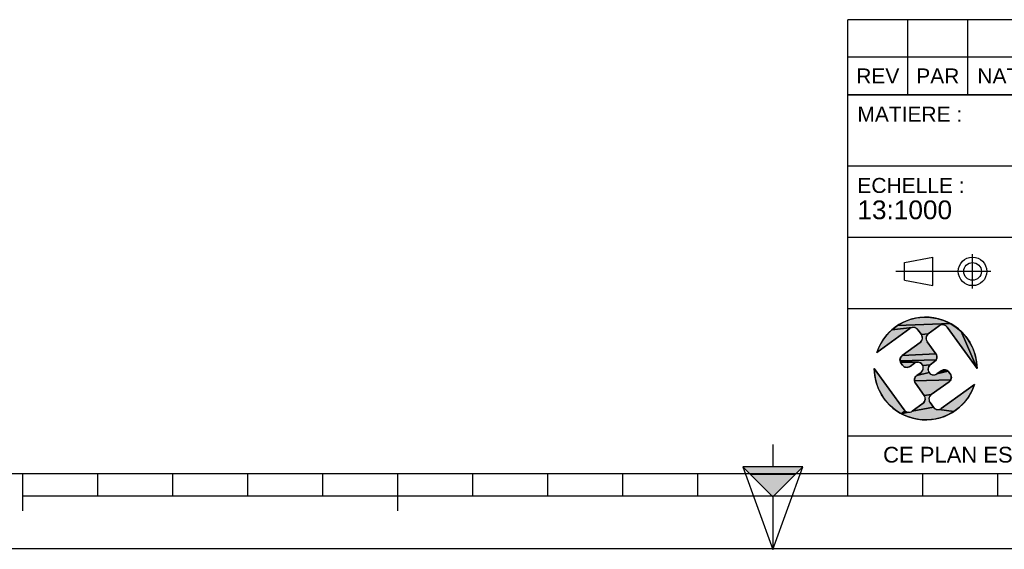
# Model space of a CAD drawing. Header units: millimetres. Extents: x 0 to 420, y 0 to 297.
# Tile 8 of 34: x 110 to 241, y 0 to 71. Entities that reach past the tile are written whole.
import ezdxf

# ---------------------------------------------------------------- set-up
doc = ezdxf.new("R2010")
doc.units = ezdxf.units.MM
doc.header["$LTSCALE"] = 23.1
doc.layers.get('0').update_dxf_attribs({"linetype": 'CONTINUOUS'})
doc.styles.get("Standard").update_dxf_attribs({"font": 'arial.ttf'})

# ---------------------------------------------------------------- blocks, each defined once
blk = doc.blocks.new('MARGEA3_BL0', base_point=(210.000078, 148.5))
at = {"color": 7, "linetype": 'Continuous'}
for p, q in [((10.000078, 10.000001), (410.000078, 10.000001)), ((110.000078, 5.000001), (110.000078, 10.000001)), ((120.000078, 7.000001), (120.000078, 10.000001)), ((130.000078, 7.000001), (130.000078, 10.000001)), ((140.000078, 7.000001), (140.000078, 10.000001)), ((150.000078, 7.000001), (150.000078, 10.000001)), ((160.000078, 5.000001), (160.000078, 10.000001)), ((170.000078, 7.000001), (170.000078, 10.000001)), ((180.000078, 7.000001), (180.000078, 10.000001)), ((190.000078, 7.000001), (190.000078, 10.000001)), ((200.000078, 7.000001), (200.000078, 10.000001)), ((220.000078, 7.000001), (220.000078, 10.000001)), ((230.000078, 7.000001), (230.000078, 10.000001)), ((240.000078, 7.000001), (240.000078, 10.000001)), ((110.000078, 7.000001), (310.000078, 7.000001)), ((0.000078, 0), (420.000078, 0))]:
    blk.add_line(p, q, dxfattribs=at)
blk = doc.blocks.new('REPERE_ORIENTATION_BL1', base_point=(210.02, 6.88))
at = {"color": 7, "linetype": 'Continuous'}
for p, q in [((210.02, 13.88), (210.02, 10.88)), ((210.02, 6.88), (206.02, 10.88)), ((214.02, 10.88), (206.02, 10.88)), ((206.02, 10.88), (210.02, -0.12)), ((210.02, 6.88), (214.02, 10.88)), ((210.02, -0.12), (214.02, 10.88)), ((213.02, 9.88), (207.02, 9.88)), ((210.02, 6.88), (210.02, -0.12))]:
    blk.add_line(p, q, dxfattribs=at)
blk.add_solid([(206.02, 10.88), (210.02, 6.88), (214.02, 10.88)], dxfattribs=at)
blk = doc.blocks.new('ISO_BL2', base_point=(232.75, 36.94))
at = {"color": 2, "linetype": 'Continuous'}
for p, q in [((227.55, 38.13), (231.35, 38.84)), ((227.55, 35.76), (227.55, 38.13)), ((231.35, 35.04), (231.35, 38.84)), ((236.63, 34.66), (236.63, 39.22)), ((239.09, 36.94), (226.41, 36.94)), ((227.55, 35.76), (231.35, 35.04))]:
    blk.add_line(p, q, dxfattribs=at)
for radius in [1.9, 1.18]:
    blk.add_circle((236.63, 36.94), radius, dxfattribs=at)
blk = doc.blocks.new('LOGO-F2F-A3_BL3', base_point=(230.38, 23.99))
at = {"linetype": 'Continuous'}
for points in [[(229.18, 30.73), (230.09, 30.83), (231.01, 30.81), (231.92, 30.66), (232.8, 30.39), (233.64, 30.01), (226.63, 29.71), (227.43, 30.17), (228.28, 30.51)], [(228.29, 29.32), (223.88, 26.13), (224.22, 26.98), (224.68, 27.78), (225.24, 28.51), (225.89, 29.16), (228.6, 29.45), (228.44, 29.41)], [(232.34, 29.76), (232.19, 29.68), (230.73, 28.62), (229.81, 28.51), (229.34, 29.16), (229.23, 29.28), (229.09, 29.38), (228.93, 29.44), (228.77, 29.47), (228.6, 29.45), (225.89, 29.16), (226.63, 29.71), (233.64, 30.01), (234.42, 29.52), (235.12, 28.93), (237.23, 23.99), (233.24, 29.51), (233.13, 29.63), (232.99, 29.73), (232.83, 29.79), (232.67, 29.82), (232.5, 29.81)], [(237.17, 24.9), (237.23, 23.99), (235.12, 28.93), (235.74, 28.25), (236.27, 27.49), (236.68, 26.67), (236.99, 25.81)], [(230.61, 28.51), (230.51, 28.37), (230.45, 28.21), (230.42, 28.05), (230.43, 27.88), (230.48, 27.72), (230.56, 27.57), (231.74, 25.95), (227.26, 25.74), (229.64, 27.46), (229.76, 27.57), (229.86, 27.71), (229.92, 27.87), (229.95, 28.03), (229.94, 28.2), (229.89, 28.36), (229.81, 28.51), (230.73, 28.62)], [(231.82, 25.81), (231.87, 25.65), (231.88, 25.48), (231.85, 25.31), (231.79, 25.16), (226.96, 25), (226.95, 25.17), (226.98, 25.33), (227.04, 25.49), (227.14, 25.63), (227.26, 25.74), (231.74, 25.95)], [(231.69, 25.02), (231.57, 24.91), (231, 24.5), (230.01, 24.38), (229.93, 24.52), (229.82, 24.65), (229.68, 24.74), (229.53, 24.81), (229.36, 24.83), (227.01, 24.84), (226.96, 25), (231.79, 25.16)], [(223.59, 23.07), (223.53, 23.99), (227.53, 18.46), (227.64, 18.34), (227.13, 17.96), (226.35, 18.45), (225.64, 19.04), (225.02, 19.72), (224.5, 20.48), (224.08, 21.3), (223.78, 22.17)], [(229.03, 24.77), (228.88, 24.69), (228.32, 24.28), (228.17, 24.2), (228.01, 24.15), (227.84, 24.14), (227.68, 24.17), (227.52, 24.23), (227.38, 24.33), (227.27, 24.45), (227.09, 24.69), (227.01, 24.84), (229.36, 24.83), (229.19, 24.82)], [(233.49, 23.52), (233.67, 23.28), (233.75, 23.13), (233.8, 22.97), (233.81, 22.8), (233.79, 22.64), (233.72, 22.48), (228.9, 22.33), (228.89, 22.49), (228.91, 22.66), (228.98, 22.82), (229.07, 22.95), (229.2, 23.07), (230.83, 23.45), (230.95, 23.32), (231.08, 23.23), (231.24, 23.16), (231.41, 23.14), (231.57, 23.15), (231.73, 23.2), (231.88, 23.28), (233.38, 23.65)], [(230.88, 24.38), (230.78, 24.24), (230.72, 24.09), (230.69, 23.92), (230.7, 23.76), (230.75, 23.59), (230.83, 23.45), (229.2, 23.07), (229.76, 23.48), (229.89, 23.59), (229.98, 23.73), (230.05, 23.88), (230.07, 24.05), (230.06, 24.22), (230.01, 24.38), (231, 24.5)], [(232.92, 23.83), (233.09, 23.8), (233.24, 23.74), (233.38, 23.65), (231.88, 23.28), (232.45, 23.69), (232.59, 23.77), (232.75, 23.82)], [(233.63, 22.34), (233.5, 22.23), (231.12, 20.51), (230.2, 20.4), (229.03, 22.02), (228.95, 22.16), (228.9, 22.33), (233.72, 22.48)], [(234.87, 18.81), (234.14, 18.26), (232.17, 18.52), (232.33, 18.57), (232.47, 18.65), (236.89, 21.84), (236.54, 20.99), (236.09, 20.19), (235.53, 19.46)], [(231, 20.4), (230.9, 20.26), (230.84, 20.1), (230.82, 19.94), (230.83, 19.77), (230.87, 19.61), (230.96, 19.46), (231.43, 18.82), (228.57, 18.3), (230.03, 19.35), (230.16, 19.46), (230.25, 19.6), (230.32, 19.76), (230.34, 19.92), (230.33, 20.09), (230.28, 20.25), (230.2, 20.4), (231.12, 20.51)], [(232, 18.51), (232.17, 18.52), (234.14, 18.26), (233.34, 17.81), (232.48, 17.47), (231.59, 17.24), (230.67, 17.14), (229.75, 17.16), (228.85, 17.31), (227.96, 17.58), (227.13, 17.96), (228.1, 18.15), (228.27, 18.17), (228.43, 18.21), (228.57, 18.3), (231.43, 18.82), (231.54, 18.69), (231.68, 18.6), (231.83, 18.53)], [(228.1, 18.15), (227.13, 17.96), (227.64, 18.34), (227.78, 18.24), (227.93, 18.18)]]:
    blk.add_hatch(color=2, dxfattribs=at).paths.add_polyline_path(points)
at = {"color": 2, "linetype": 'Continuous'}
for p, q in [((227.43, 30.17), (228.28, 30.51)), ((228.28, 30.51), (229.18, 30.73)), ((229.18, 30.73), (230.09, 30.83)), ((230.09, 30.83), (231.01, 30.81)), ((231.01, 30.81), (231.92, 30.66)), ((231.92, 30.66), (232.8, 30.39)), ((232.8, 30.39), (233.64, 30.01)), ((225.24, 28.51), (225.89, 29.16)), ((225.89, 29.16), (226.63, 29.71)), ((228.6, 29.45), (225.89, 29.16)), ((226.63, 29.71), (227.43, 30.17)), ((233.64, 30.01), (226.63, 29.71)), ((228.44, 29.41), (228.29, 29.32)), ((228.6, 29.45), (228.44, 29.41)), ((228.77, 29.47), (228.6, 29.45)), ((228.93, 29.44), (228.77, 29.47)), ((229.09, 29.38), (228.93, 29.44)), ((229.23, 29.28), (229.09, 29.38)), ((229.34, 29.16), (229.23, 29.28)), ((232.34, 29.76), (232.19, 29.68)), ((232.5, 29.81), (232.34, 29.76)), ((232.67, 29.82), (232.5, 29.81)), ((232.83, 29.79), (232.67, 29.82)), ((232.99, 29.73), (232.83, 29.79)), ((233.13, 29.63), (232.99, 29.73)), ((233.24, 29.51), (233.13, 29.63)), ((233.64, 30.01), (234.42, 29.52)), ((234.42, 29.52), (235.12, 28.93)), ((235.12, 28.93), (237.23, 23.99)), ((235.12, 28.93), (235.74, 28.25)), ((224.22, 26.98), (224.68, 27.78)), ((224.68, 27.78), (225.24, 28.51)), ((229.64, 27.46), (229.76, 27.57)), ((229.76, 27.57), (229.86, 27.71)), ((230.73, 28.62), (229.81, 28.51)), ((229.89, 28.36), (229.81, 28.51)), ((229.86, 27.71), (229.92, 27.87)), ((229.94, 28.2), (229.89, 28.36)), ((229.92, 27.87), (229.95, 28.03)), ((229.95, 28.03), (229.94, 28.2)), ((230.45, 28.21), (230.42, 28.05)), ((230.42, 28.05), (230.43, 27.88)), ((230.43, 27.88), (230.48, 27.72)), ((230.51, 28.37), (230.45, 28.21)), ((230.48, 27.72), (230.56, 27.57)), ((230.61, 28.51), (230.51, 28.37)), ((230.73, 28.62), (230.61, 28.51)), ((235.74, 28.25), (236.27, 27.49)), ((223.88, 26.13), (224.22, 26.98)), ((236.27, 27.49), (236.68, 26.67)), ((236.68, 26.67), (236.99, 25.81)), ((226.95, 25.17), (226.98, 25.33)), ((226.96, 25), (226.95, 25.17)), ((231.79, 25.16), (226.96, 25)), ((227.01, 24.84), (226.96, 25)), ((226.98, 25.33), (227.04, 25.49)), ((227.04, 25.49), (227.14, 25.63)), ((227.14, 25.63), (227.26, 25.74)), ((231.74, 25.95), (227.26, 25.74)), ((231.69, 25.02), (231.57, 24.91)), ((231.79, 25.16), (231.69, 25.02)), ((231.74, 25.95), (231.82, 25.81)), ((231.85, 25.31), (231.79, 25.16)), ((231.82, 25.81), (231.87, 25.65)), ((231.88, 25.48), (231.85, 25.31)), ((231.87, 25.65), (231.88, 25.48)), ((236.99, 25.81), (237.17, 24.9)), ((223.59, 23.07), (223.53, 23.99)), ((227.09, 24.69), (227.01, 24.84)), ((229.36, 24.83), (227.01, 24.84)), ((227.38, 24.33), (227.27, 24.45)), ((227.52, 24.23), (227.38, 24.33)), ((227.68, 24.17), (227.52, 24.23)), ((227.84, 24.14), (227.68, 24.17)), ((228.01, 24.15), (227.84, 24.14)), ((228.17, 24.2), (228.01, 24.15)), ((228.32, 24.28), (228.17, 24.2)), ((229.03, 24.77), (228.88, 24.69)), ((229.19, 24.82), (229.03, 24.77)), ((229.36, 24.83), (229.19, 24.82)), ((229.53, 24.81), (229.36, 24.83)), ((229.68, 24.74), (229.53, 24.81)), ((229.82, 24.65), (229.68, 24.74)), ((229.93, 24.52), (229.82, 24.65)), ((229.89, 23.59), (229.98, 23.73)), ((230.01, 24.38), (229.93, 24.52)), ((229.98, 23.73), (230.05, 23.88)), ((231, 24.5), (230.01, 24.38)), ((230.06, 24.22), (230.01, 24.38)), ((230.05, 23.88), (230.07, 24.05)), ((230.07, 24.05), (230.06, 24.22)), ((230.72, 24.09), (230.69, 23.92)), ((230.69, 23.92), (230.7, 23.76)), ((230.7, 23.76), (230.75, 23.59)), ((230.78, 24.24), (230.72, 24.09)), ((230.88, 24.38), (230.78, 24.24)), ((231, 24.5), (230.88, 24.38)), ((233.38, 23.65), (231.88, 23.28)), ((232.45, 23.69), (232.59, 23.77)), ((232.59, 23.77), (232.75, 23.82)), ((232.75, 23.82), (232.92, 23.83)), ((232.92, 23.83), (233.09, 23.8)), ((233.09, 23.8), (233.24, 23.74)), ((233.24, 23.74), (233.38, 23.65)), ((233.38, 23.65), (233.49, 23.52)), ((237.17, 24.9), (237.23, 23.99)), ((223.78, 22.17), (223.59, 23.07)), ((228.89, 22.49), (228.91, 22.66)), ((228.9, 22.33), (228.89, 22.49)), ((233.72, 22.48), (228.9, 22.33)), ((228.95, 22.16), (228.9, 22.33)), ((228.91, 22.66), (228.98, 22.82)), ((228.98, 22.82), (229.07, 22.95)), ((229.07, 22.95), (229.2, 23.07)), ((230.83, 23.45), (229.2, 23.07)), ((229.76, 23.48), (229.89, 23.59)), ((230.75, 23.59), (230.83, 23.45)), ((230.83, 23.45), (230.95, 23.32)), ((230.95, 23.32), (231.08, 23.23)), ((231.08, 23.23), (231.24, 23.16)), ((231.24, 23.16), (231.41, 23.14)), ((231.41, 23.14), (231.57, 23.15)), ((231.57, 23.15), (231.73, 23.2)), ((231.73, 23.2), (231.88, 23.28)), ((233.63, 22.34), (233.5, 22.23)), ((233.72, 22.48), (233.63, 22.34)), ((233.67, 23.28), (233.75, 23.13)), ((233.79, 22.64), (233.72, 22.48)), ((233.75, 23.13), (233.8, 22.97)), ((233.81, 22.8), (233.79, 22.64)), ((233.8, 22.97), (233.81, 22.8)), ((224.08, 21.3), (223.78, 22.17)), ((224.5, 20.48), (224.08, 21.3)), ((229.03, 22.02), (228.95, 22.16)), ((236.89, 21.84), (236.54, 20.99)), ((225.02, 19.72), (224.5, 20.48)), ((225.64, 19.04), (225.02, 19.72)), ((231.12, 20.51), (230.2, 20.4)), ((230.28, 20.25), (230.2, 20.4)), ((230.25, 19.6), (230.32, 19.76)), ((230.33, 20.09), (230.28, 20.25)), ((230.32, 19.76), (230.34, 19.92)), ((230.34, 19.92), (230.33, 20.09)), ((230.84, 20.1), (230.82, 19.94)), ((230.82, 19.94), (230.83, 19.77)), ((230.83, 19.77), (230.87, 19.61)), ((230.9, 20.26), (230.84, 20.1)), ((231, 20.4), (230.9, 20.26)), ((231.12, 20.51), (231, 20.4)), ((236.09, 20.19), (235.53, 19.46)), ((236.54, 20.99), (236.09, 20.19)), ((226.35, 18.45), (225.64, 19.04)), ((227.13, 17.96), (226.35, 18.45)), ((227.53, 18.46), (227.64, 18.34)), ((231.43, 18.82), (228.57, 18.3)), ((230.03, 19.35), (230.16, 19.46)), ((230.16, 19.46), (230.25, 19.6)), ((230.87, 19.61), (230.96, 19.46)), ((231.43, 18.82), (231.54, 18.69)), ((231.54, 18.69), (231.68, 18.6)), ((231.68, 18.6), (231.83, 18.53)), ((231.83, 18.53), (232, 18.51)), ((232, 18.51), (232.17, 18.52)), ((232.17, 18.52), (232.33, 18.57)), ((234.14, 18.26), (232.17, 18.52)), ((232.33, 18.57), (232.47, 18.65)), ((234.87, 18.81), (234.14, 18.26)), ((235.53, 19.46), (234.87, 18.81)), ((227.64, 18.34), (227.13, 17.96)), ((228.1, 18.15), (227.13, 17.96)), ((227.96, 17.58), (227.13, 17.96)), ((227.64, 18.34), (227.78, 18.24)), ((227.78, 18.24), (227.93, 18.18)), ((227.93, 18.18), (228.1, 18.15)), ((228.85, 17.31), (227.96, 17.58)), ((228.1, 18.15), (228.27, 18.17)), ((228.27, 18.17), (228.43, 18.21)), ((228.43, 18.21), (228.57, 18.3)), ((229.75, 17.16), (228.85, 17.31)), ((230.67, 17.14), (229.75, 17.16)), ((231.59, 17.24), (230.67, 17.14)), ((232.48, 17.47), (231.59, 17.24)), ((233.34, 17.81), (232.48, 17.47)), ((234.14, 18.26), (233.34, 17.81))]:
    blk.add_line(p, q, dxfattribs=at)
at = {"color": 7, "linetype": 'Continuous'}
for p, q in [((223.88, 26.13), (228.29, 29.32)), ((229.34, 29.16), (229.81, 28.51)), ((230.73, 28.62), (232.19, 29.68)), ((233.24, 29.51), (237.23, 23.99)), ((231.74, 25.95), (230.56, 27.57)), ((229.64, 27.46), (227.26, 25.74)), ((227.53, 18.46), (223.53, 23.99)), ((227.09, 24.69), (227.27, 24.45)), ((228.32, 24.28), (228.88, 24.69)), ((231, 24.5), (231.57, 24.91)), ((232.45, 23.69), (231.88, 23.28)), ((229.76, 23.48), (229.2, 23.07)), ((233.67, 23.28), (233.49, 23.52)), ((229.03, 22.02), (230.2, 20.4)), ((231.12, 20.51), (233.5, 22.23)), ((236.89, 21.84), (232.47, 18.65)), ((230.03, 19.35), (228.57, 18.3)), ((231.43, 18.82), (230.96, 19.46))]:
    blk.add_line(p, q, dxfattribs=at)
at = {"color": 2, "linetype": 'Continuous'}
for points in [[(229.18, 30.73), (230.09, 30.83), (231.01, 30.81), (231.92, 30.66), (232.8, 30.39), (233.64, 30.01), (226.63, 29.71), (227.43, 30.17), (228.28, 30.51), (229.18, 30.73)], [(228.29, 29.32), (223.88, 26.13), (224.22, 26.98), (224.68, 27.78), (225.24, 28.51), (225.89, 29.16), (228.6, 29.45), (228.44, 29.41), (228.29, 29.32)], [(232.34, 29.76), (232.19, 29.68), (230.73, 28.62), (229.81, 28.51), (229.34, 29.16), (229.23, 29.28), (229.09, 29.38), (228.93, 29.44), (228.77, 29.47), (228.6, 29.45), (225.89, 29.16), (226.63, 29.71), (233.64, 30.01), (234.42, 29.52), (235.12, 28.93), (237.23, 23.99), (233.24, 29.51), (233.13, 29.63), (232.99, 29.73), (232.83, 29.79), (232.67, 29.82), (232.5, 29.81), (232.34, 29.76)], [(237.17, 24.9), (237.23, 23.99), (235.12, 28.93), (235.74, 28.25), (236.27, 27.49), (236.68, 26.67), (236.99, 25.81), (237.17, 24.9)], [(230.61, 28.51), (230.51, 28.37), (230.45, 28.21), (230.42, 28.05), (230.43, 27.88), (230.48, 27.72), (230.56, 27.57), (231.74, 25.95), (227.26, 25.74), (229.64, 27.46), (229.76, 27.57), (229.86, 27.71), (229.92, 27.87), (229.95, 28.03), (229.94, 28.2), (229.89, 28.36), (229.81, 28.51), (230.73, 28.62), (230.61, 28.51)], [(231.82, 25.81), (231.87, 25.65), (231.88, 25.48), (231.85, 25.31), (231.79, 25.16), (226.96, 25), (226.95, 25.17), (226.98, 25.33), (227.04, 25.49), (227.14, 25.63), (227.26, 25.74), (231.74, 25.95), (231.82, 25.81)], [(231.69, 25.02), (231.57, 24.91), (231, 24.5), (230.01, 24.38), (229.93, 24.52), (229.82, 24.65), (229.68, 24.74), (229.53, 24.81), (229.36, 24.83), (227.01, 24.84), (226.96, 25), (231.79, 25.16), (231.69, 25.02)], [(223.59, 23.07), (223.53, 23.99), (227.53, 18.46), (227.64, 18.34), (227.13, 17.96), (226.35, 18.45), (225.64, 19.04), (225.02, 19.72), (224.5, 20.48), (224.08, 21.3), (223.78, 22.17), (223.59, 23.07)], [(229.03, 24.77), (228.88, 24.69), (228.32, 24.28), (228.17, 24.2), (228.01, 24.15), (227.84, 24.14), (227.68, 24.17), (227.52, 24.23), (227.38, 24.33), (227.27, 24.45), (227.09, 24.69), (227.01, 24.84), (229.36, 24.83), (229.19, 24.82), (229.03, 24.77)], [(233.49, 23.52), (233.67, 23.28), (233.75, 23.13), (233.8, 22.97), (233.81, 22.8), (233.79, 22.64), (233.72, 22.48), (228.9, 22.33), (228.89, 22.49), (228.91, 22.66), (228.98, 22.82), (229.07, 22.95), (229.2, 23.07), (230.83, 23.45), (230.95, 23.32), (231.08, 23.23), (231.24, 23.16), (231.41, 23.14), (231.57, 23.15), (231.73, 23.2), (231.88, 23.28), (233.38, 23.65), (233.49, 23.52)], [(230.88, 24.38), (230.78, 24.24), (230.72, 24.09), (230.69, 23.92), (230.7, 23.76), (230.75, 23.59), (230.83, 23.45), (229.2, 23.07), (229.76, 23.48), (229.89, 23.59), (229.98, 23.73), (230.05, 23.88), (230.07, 24.05), (230.06, 24.22), (230.01, 24.38), (231, 24.5), (230.88, 24.38)], [(232.92, 23.83), (233.09, 23.8), (233.24, 23.74), (233.38, 23.65), (231.88, 23.28), (232.45, 23.69), (232.59, 23.77), (232.75, 23.82), (232.92, 23.83)], [(233.63, 22.34), (233.5, 22.23), (231.12, 20.51), (230.2, 20.4), (229.03, 22.02), (228.95, 22.16), (228.9, 22.33), (233.72, 22.48), (233.63, 22.34)], [(234.87, 18.81), (234.14, 18.26), (232.17, 18.52), (232.33, 18.57), (232.47, 18.65), (236.89, 21.84), (236.54, 20.99), (236.09, 20.19), (235.53, 19.46), (234.87, 18.81)], [(231, 20.4), (230.9, 20.26), (230.84, 20.1), (230.82, 19.94), (230.83, 19.77), (230.87, 19.61), (230.96, 19.46), (231.43, 18.82), (228.57, 18.3), (230.03, 19.35), (230.16, 19.46), (230.25, 19.6), (230.32, 19.76), (230.34, 19.92), (230.33, 20.09), (230.28, 20.25), (230.2, 20.4), (231.12, 20.51), (231, 20.4)], [(232, 18.51), (232.17, 18.52), (234.14, 18.26), (233.34, 17.81), (232.48, 17.47), (231.59, 17.24), (230.67, 17.14), (229.75, 17.16), (228.85, 17.31), (227.96, 17.58), (227.13, 17.96), (228.1, 18.15), (228.27, 18.17), (228.43, 18.21), (228.57, 18.3), (231.43, 18.82), (231.54, 18.69), (231.68, 18.6), (231.83, 18.53), (232, 18.51)], [(228.1, 18.15), (227.13, 17.96), (227.64, 18.34), (227.78, 18.24), (227.93, 18.18), (228.1, 18.15)]]:
    blk.add_lwpolyline(points, dxfattribs=at)
at = {"color": 7, "linetype": 'Continuous'}
for centre, radius, start, end in [((230.38, 23.99), 6.85, 0, 161.7653), ((228.73, 28.72), 0.75, 35.8827, 125.8827), ((232.63, 29.07), 0.75, 35.8827, 125.8827), ((229.2, 28.07), 0.75, 305.8827, 35.8827), ((231.17, 28.01), 0.75, 125.8827, 215.8827), ((227.7, 25.13), 0.75, 125.8827, 215.8827), ((231.13, 25.51), 0.75, 305.8827, 35.8827), ((230.38, 23.99), 6.85, 180, 341.7653), ((227.88, 24.89), 0.75, 215.8827, 305.8827), ((229.32, 24.08), 0.75, 305.8827, 125.8827), ((231.44, 23.89), 0.75, 125.8827, 305.8827), ((232.89, 23.08), 0.75, 35.8827, 125.8827), ((229.64, 22.46), 0.75, 125.8827, 215.8827), ((233.06, 22.84), 0.75, 305.8827, 35.8827), ((229.59, 19.96), 0.75, 305.8827, 35.8827), ((231.56, 19.9), 0.75, 125.8827, 215.8827), ((228.13, 18.9), 0.75, 215.8827, 305.8827), ((232.03, 19.26), 0.75, 215.8827, 305.8827)]:
    blk.add_arc(centre, radius, start, end, dxfattribs=at)
blk = doc.blocks.new('*T5')
at = {"color": 2, "linetype": 'Continuous'}
for p, q in [((0, 0), (0, 50.5)), ((0, 50.5), (190, 50.5)), ((25, 22), (25, 50.5)), ((100, 5), (100, 50.5)), ((160, 5), (160, 50.5)), ((190, 0), (190, 50.5)), ((0, 41), (100, 41)), ((160, 41), (190, 41)), ((0, 31.5), (25, 31.5)), ((160, 31.5), (190, 31.5)), ((0, 22), (190, 22)), ((175, 5), (175, 22)), ((100, 15), (190, 15)), ((0, 5), (190, 5)), ((0, 0), (190, 0))]:
    blk.add_line(p, q, dxfattribs=at)
at = {"color": 5, "linetype": 'Continuous', "line_spacing_factor": 0.9}
for s, insert, char_height, width, attachment_point in [('MATIERE :\\P ', (1.28, 48.9), 2, 27.8662, 1), ('TOLERANCES GENERALES :\\P±10 mm', (26.28, 48.9), 2, 76.5502, 1), ('OBSERVATIONS :\\P \\PMasse : 6087,895 Kg\\PVolume matière : 8,424 m3\\PSurface dévelop. int. et ext. : 291,542 m²', (101.28, 48.9), 2, 100.5056, 1), ('ECHELLE :\\P\\H2.5;13:1000', (1.28, 39.4), 2, 28.5204, 1), ("TITRE :\\PMICRO STATION D'EPURATION\\PBIOXYMOP 360EH - DV30 TAMI\\PBIOXYMOP MAX", (26.28, 39.4), 2, 83.4796, 1), ('DATE :\\P07/09/2020', (175, 29.25), 2, 27.9554, 2), ('A3', (182.5, 20.4), 4, 13.6506, 2), ('REFERENCE PRODUIT : BACLA6347/360-30', (130, 19.5), 2, 115.3457, 2), ('LANGUE : FR', (167.5, 19.25), 1.5, 26.2639, 2), ('N°: A2300.20.115', (130, 12.5), 5, 110.3346, 2), ('A', (167.5, 12.5), 5, 9.2937, 2), ('FOLIO:  \\P\\H3.0;1/1', (182.5, 12.81), 1.5, 16.0372, 2), ('CE PLAN EST LA PROPRIETE DE LA SOCIETE F2F ET NE PEUT ETRE REPRODUIT OU COMMUNIQUE SANS SON AUTORISATION', (95, 3.55), 2.1, 360.4506, 2)]:
    blk.add_mtext(s, dxfattribs=dict(at, insert=insert, char_height=char_height, width=width, attachment_point=attachment_point))
blk = doc.blocks.new('*T6')
at = {"color": 2, "linetype": 'Continuous'}
for p, q in [((190, 10), (0, 10)), ((0, 0), (0, 10)), ((8, 0), (8, 10)), ((16, 0), (16, 10)), ((174, 0), (174, 10)), ((190, 0), (190, 10)), ((190, 5), (0, 5)), ((190, 0), (0, 0))]:
    blk.add_line(p, q, dxfattribs=at)
at = {"color": 5, "linetype": 'Continuous', "char_height": 2, "line_spacing_factor": 0.9}
for s, insert, width, attachment_point in [('REV', (4, 3.5), 11.4647, 2), ('PAR', (12, 3.5), 11.4647, 2), ('NATURE DE LA MODIFICATION', (17.28, 3.5), 82.7212, 1), ('DATE', (182, 3.5), 14.8699, 2)]:
    blk.add_mtext(s, dxfattribs=dict(at, insert=insert, width=width, attachment_point=attachment_point))

msp = doc.modelspace()

# ---------------------------------------------------------------- linework, layer by layer
at = {"color": 7, "linetype": 'Continuous'}
msp.add_line((0, 0), (420, 0), dxfattribs=at)

# ---------------------------------------------------------------- block references
for name, p in [('MARGEA3_BL0', (210, 148.5)), ('REPERE_ORIENTATION_BL1', (210.02, 6.88))]:
    msp.add_blockref(name, p, dxfattribs=at)
for name, p in [('*T6', (220, 60.5)), ('*T5', (220, 10))]:
    msp.add_blockref(name, p)
at = {"color": 2, "linetype": 'Continuous'}
for name, p in [('ISO_BL2', (232.75, 36.94)), ('LOGO-F2F-A3_BL3', (230.38, 23.99))]:
    msp.add_blockref(name, p, dxfattribs=at)

doc.saveas('drawing.dxf')
